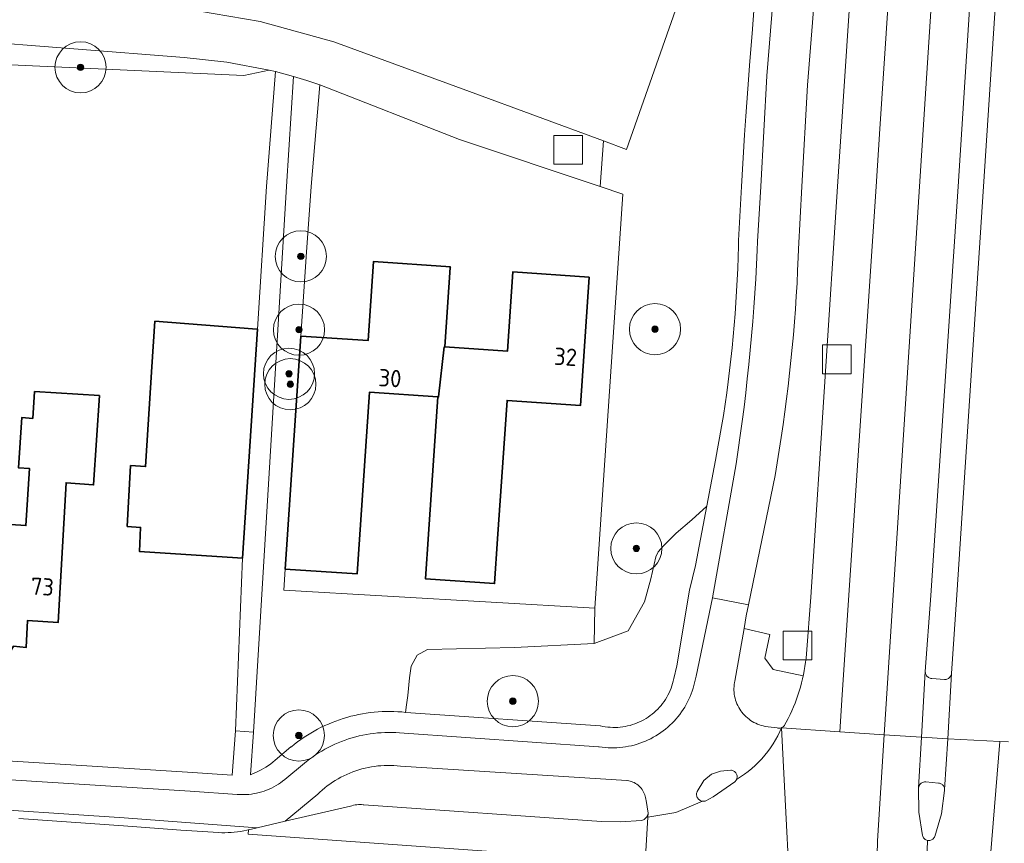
# Model space of a CAD drawing. Extents: x 154222 to 160093, y 456746 to 462495.
# Tile 144 of 254: x 158411 to 158488, y 460949 to 461013. Entities that reach past the tile are written whole.
import ezdxf
from ezdxf.enums import TextEntityAlignment as Align

# ---------------------------------------------------------------- set-up
doc = ezdxf.new("R2010")
doc.units = 0
doc.header["$LTSCALE"] = 0.75
doc.layers.get('0').update_dxf_attribs({"linetype": 'CONTINUOUS'})
for name, color, linetype, lineweight in [('B-XX-GR-BEPLANTING_CULTUUR_BOSPLANTSOEN-GV', 252, 'CONTINUOUS', 18), ('B-XX-GR-BOOM-S', 252, 'CONTINUOUS', 25), ('B-XX-OG-BEBOUWING-GV', 6, 'CONTINUOUS', 35), ('B-XX-OG-BEBOUWING-T18', 1, 'CONTINUOUS', 18), ('B-XX-OG-TERREIN_CULTUURSCHEIDING-GV', 252, 'CONTINUOUS', 18), ('B-XX-OG-TERREIN_ERF-GV', 252, 'CONTINUOUS', 18), ('B-XX-RI-GWA_RIOOLPUT-S', 252, 'CONTINUOUS', 25), ('B-XX-VH-VERHARDING_ASFALT-GV', 252, 'CONTINUOUS', 18), ('B-XX-VH-VERHARDING_BETONSTRAATSTEEN-GV', 252, 'CONTINUOUS', 18), ('B-XX-VH-VERHARDING_TEGEL-GV', 252, 'CONTINUOUS', 18)]:
    doc.layers.add(name, color=color, linetype=linetype, lineweight=lineweight)
doc.styles.add('NLCS-ISO-M-T18', font='NLCS-ISO.ttf', dxfattribs={"height": 1.8})

# ---------------------------------------------------------------- blocks, each defined once
blk = doc.blocks.new('SRI-PUT_INSPECTIEPUT_RIOOLPUT-SO')
at = {"color": 0, "linetype": 'ByBlock', "lineweight": 18}
blk.add_lwpolyline([(-1.125, -1.125), (1.125, -1.125), (1.125, 1.125), (-1.125, 1.125)], close=True, dxfattribs=at)
blk = doc.blocks.new('SGR-BOOM_01-SO')
at = {"linetype": 'ByBlock', "lineweight": 18}
h = blk.add_hatch(color=0, dxfattribs=at)
h.dxf.hatch_style = 1
edge = h.paths.add_edge_path()
edge.add_arc((0, 0), 0.25, 0, 360)
at = {"color": 0, "linetype": 'ByBlock', "lineweight": 18}
for radius in [2, 0.25]:
    blk.add_circle((0, 0), radius, dxfattribs=at)

msp = doc.modelspace()

# ---------------------------------------------------------------- linework, layer by layer
at = {"layer": 'B-XX-GR-BEPLANTING_CULTUUR_BOSPLANTSOEN-GV'}
msp.add_lwpolyline([(158467.442, 461028.489), (158458.456, 461002.902), (158456.645, 461003.571), (158456.402, 460999.999), (158458.159, 460999.419), (158455.969, 460967.048), (158455.928, 460964.28), (158458.596, 460965.268), (158459.856, 460967.552), (158460.357, 460969.334), (158460.747, 460971.058), (158460.94, 460971.465), (158461.342, 460971.922), (158462.348, 460972.913), (158463.563, 460973.953), (158464.732, 460975.034), (158464.737, 460975.038), (158465.413, 460978.624), (158465.579, 460979.495), (158465.736, 460980.369), (158465.886, 460981.243), (158466.028, 460982.119), (158466.162, 460982.995), (158466.289, 460983.874), (158466.407, 460984.753), (158466.517, 460985.633), (158466.62, 460986.514), (158466.714, 460987.396), (158466.8, 460988.279), (158466.879, 460989.163), (158466.949, 460990.047), (158467.012, 460990.932), (158467.067, 460991.817), (158467.113, 460992.703), (158467.152, 460993.589), (158467.182, 460994.476), (158467.205, 460995.363), (158467.213, 460995.786), (158467.45, 461000), (158467.678, 461004.042), (158467.778, 461005.496), (158467.934, 461007.652), (158468.098, 461009.807), (158468.27, 461011.962), (158468.449, 461014.116)], dxfattribs=at)
for points in [[(158423.86, 461010.084), (158397.945, 461012.127), (158397.732, 461010.081), (158428.517, 461008.692), (158430.505, 461009.114), (158427.201, 461009.726)], [(158433.443, 461008.285), (158432.413, 461008.613), (158431.859, 461000), (158429.293, 460957.358), (158429.051, 460954.034), (158429.056, 460954.036), (158429.264, 460954.116), (158429.47, 460954.205), (158429.672, 460954.3), (158429.871, 460954.403), (158430.066, 460954.512), (158430.257, 460954.629), (158430.444, 460954.752), (158430.626, 460954.882), (158430.804, 460955.018), (158430.976, 460955.161), (158432.214, 460956.2), (158432.243, 460956.224), (158432.484, 460956.418), (158432.73, 460956.606), (158432.981, 460956.788), (158433.236, 460956.963), (158433.496, 460957.132), (158433.76, 460957.293), (158434.028, 460957.448), (158434.3, 460957.596), (158434.576, 460957.737), (158434.855, 460957.87), (158435.137, 460957.997), (158435.423, 460958.116), (158435.712, 460958.227), (158436.004, 460958.331), (158436.298, 460958.428), (158436.594, 460958.517), (158436.893, 460958.598), (158437.194, 460958.671), (158437.496, 460958.737), (158437.801, 460958.795), (158438.106, 460958.845), (158438.413, 460958.887), (158438.721, 460958.921), (158439.029, 460958.947), (158439.338, 460958.965), (158439.648, 460958.975), (158439.957, 460958.977), (158440.267, 460958.972), (158440.576, 460958.958), (158440.885, 460958.936), (158441.177, 460958.908), (158441.24, 460959.484), (158441.355, 460960.226), (158441.495, 460961.607), (158441.623, 460962.511), (158442.087, 460963.38), (158442.884, 460963.833), (158449.705, 460963.97), (158455.928, 460964.28), (158455.969, 460967.048), (158431.655, 460968.459), (158431.749, 460970.111), (158432.987, 460988.322), (158433.409, 460994.503), (158433.785, 461000), (158434.473, 461007.955)]]:
    msp.add_lwpolyline(points, close=True, dxfattribs=at)
at = {"layer": 'B-XX-OG-BEBOUWING-GV'}
for points in [[(158444.679, 460993.738), (158438.663, 460994.146), (158438.243, 460987.965), (158432.987, 460988.322), (158431.749, 460970.111), (158437.385, 460969.73), (158438.347, 460983.927), (158443.707, 460983.564), (158443.757, 460983.561), (158444.204, 460987.472), (158444.254, 460987.469), (158444.675, 460993.673)], [(158455.54, 460992.934), (158449.567, 460993.34), (158449.145, 460987.137), (158444.254, 460987.469), (158444.204, 460987.472), (158443.757, 460983.561), (158443.707, 460983.564), (158442.981, 460972.833), (158442.745, 460969.341), (158448.137, 460968.976), (158448.374, 460972.468), (158449.108, 460983.288), (158454.858, 460982.898)], [(158429.194, 460988.88), (158421.572, 460989.481), (158421.341, 460985.922), (158420.835, 460978.119), (158419.673, 460978.194), (158419.406, 460973.442), (158420.453, 460973.359), (158420.358, 460971.488), (158428.035, 460970.991), (158428.431, 460970.966), (158429.588, 460988.848)], [(158417.226, 460983.663), (158412.156, 460983.982), (158412.02, 460981.886), (158411.152, 460981.943), (158410.898, 460978.021), (158411.766, 460977.965), (158411.477, 460973.507), (158407.833, 460973.743), (158407.159, 460964.251), (158408.06, 460964.22), (158408.463, 460963.371), (158410.064, 460963.327), (158410.511, 460964.079), (158411.512, 460963.983), (158411.605, 460966.084), (158414.006, 460965.943), (158414.619, 460976.849), (158416.773, 460976.679)]]:
    msp.add_lwpolyline(points, close=True, dxfattribs=at)
at = {"layer": 'B-XX-OG-TERREIN_CULTUURSCHEIDING-GV'}
msp.add_lwpolyline([(158473.711, 461021.688), (158472.607, 461007.924), (158472.174, 461000), (158471.907, 460995.111), (158471.884, 460994.462), (158471.841, 460993.454), (158471.79, 460992.446), (158471.732, 460991.439), (158471.665, 460990.432), (158471.59, 460989.425), (158471.508, 460988.42), (158471.417, 460987.415), (158471.318, 460986.41), (158471.212, 460985.407), (158471.097, 460984.404), (158470.975, 460983.402), (158470.845, 460982.401), (158470.706, 460981.402), (158470.56, 460980.403), (158470.406, 460979.406), (158470.244, 460978.41), (158470.074, 460977.415), (158467.99, 460967.324), (158467.824, 460966.44), (158467.648, 460965.453), (158469.673, 460964.997), (158469.277, 460963.141), (158469.916, 460962.269), (158472.279, 460961.766), (158472.295, 460961.845), (158472.358, 460962.169), (158472.413, 460962.494), (158472.46, 460962.82), (158472.499, 460963.148), (158472.53, 460963.476), (158472.88, 460967.924), (158474.002, 460985.169), (158474.962, 461000), (158475.267, 461004.706), (158476.624, 461025.174)], dxfattribs=at)
msp.add_lwpolyline([(158463.863, 460970.396), (158464.737, 460975.038), (158464.732, 460975.034), (158463.563, 460973.953), (158462.348, 460972.913), (158461.342, 460971.922), (158460.94, 460971.465), (158460.747, 460971.058), (158460.357, 460969.334), (158459.856, 460967.552), (158458.596, 460965.268), (158455.928, 460964.28), (158449.705, 460963.97), (158442.884, 460963.833), (158442.087, 460963.38), (158441.623, 460962.511), (158441.495, 460961.607), (158441.355, 460960.226), (158441.24, 460959.484), (158441.177, 460958.908), (158441.193, 460958.906), (158456.395, 460957.854), (158456.413, 460957.85), (158456.604, 460957.81), (158456.797, 460957.777), (158456.991, 460957.753), (158457.185, 460957.737), (158457.38, 460957.728), (158457.575, 460957.728), (158457.771, 460957.735), (158457.965, 460957.751), (158458.159, 460957.774), (158458.352, 460957.806), (158458.543, 460957.845), (158458.732, 460957.892), (158458.92, 460957.947), (158459.104, 460958.01), (158459.287, 460958.08), (158459.466, 460958.157), (158459.642, 460958.242), (158459.814, 460958.334), (158459.983, 460958.432), (158460.147, 460958.538), (158460.306, 460958.65), (158460.461, 460958.769), (158460.611, 460958.894), (158460.756, 460959.025), (158460.895, 460959.161), (158461.029, 460959.304), (158461.157, 460959.452), (158461.278, 460959.604), (158461.393, 460959.762), (158461.502, 460959.924), (158461.603, 460960.091), (158461.698, 460960.262), (158461.786, 460960.436), (158461.867, 460960.614), (158461.94, 460960.795), (158462.006, 460960.979), (158462.064, 460961.165), (158462.114, 460961.354), (158462.157, 460961.544), (158462.39, 460962.55), (158463.369, 460968.451)], close=True, dxfattribs=at)
at = {"layer": 'B-XX-OG-TERREIN_ERF-GV'}
for points in [[(158424.902, 461013.737), (158429.808, 461012.896), (158435.567, 461011.308), (158446.185, 461007.429), (158456.645, 461003.571), (158458.456, 461002.902), (158467.442, 461028.489)], [(158370.596, 460957.593), (158424.108, 460954.233), (158427.621, 460953.987), (158427.866, 460957.454), (158428.431, 460970.966), (158428.035, 460970.991), (158420.358, 460971.488), (158420.453, 460973.359), (158419.406, 460973.442), (158419.673, 460978.194), (158420.835, 460978.119), (158421.341, 460985.922), (158421.572, 460989.481), (158429.194, 460988.88), (158429.588, 460988.848), (158430.306, 461000), (158430.992, 461008.986), (158430.505, 461009.114), (158428.517, 461008.692), (158397.732, 461010.081)], [(158407.833, 460973.743), (158411.477, 460973.507), (158411.766, 460977.965), (158410.898, 460978.021), (158411.152, 460981.943), (158412.02, 460981.886), (158412.156, 460983.982), (158417.226, 460983.663), (158416.773, 460976.679), (158414.619, 460976.849), (158414.006, 460965.943), (158411.605, 460966.084), (158411.512, 460963.983), (158410.511, 460964.079)]]:
    msp.add_lwpolyline(points, dxfattribs=at)
msp.add_lwpolyline([(158445.393, 461003.676), (158434.473, 461007.955), (158433.785, 461000), (158433.409, 460994.503), (158432.987, 460988.322), (158438.243, 460987.965), (158438.663, 460994.146), (158444.679, 460993.738), (158444.675, 460993.673), (158444.254, 460987.469), (158449.145, 460987.137), (158449.567, 460993.34), (158455.54, 460992.934), (158454.858, 460982.898), (158449.108, 460983.288), (158448.374, 460972.468), (158448.137, 460968.976), (158442.745, 460969.341), (158442.981, 460972.833), (158443.707, 460983.564), (158438.347, 460983.927), (158437.385, 460969.73), (158431.749, 460970.111), (158431.655, 460968.459), (158455.969, 460967.048), (158458.159, 460999.419), (158456.402, 460999.999), (158456.399, 461000)], close=True, dxfattribs=at)
at = {"layer": 'B-XX-VH-VERHARDING_ASFALT-GV'}
for points in [[(158481.375, 461000), (158484.25, 461044.361), (158482.009, 461044.27), (158480.894, 461044.224), (158478.26, 461004.508), (158477.968, 461000), (158475.334, 460960.284), (158475.147, 460957.395), (158478.598, 460957.158)], [(158437.736, 460951.702), (158437.609, 460951.707), (158437.482, 460951.703), (158437.356, 460951.692), (158437.23, 460951.672), (158437.106, 460951.645), (158436.984, 460951.61), (158436.865, 460951.567), (158431.751, 460950.392), (158429.56, 460949.889), (158428.883, 460949.733), (158428.856, 460949.386), (158459.924, 460947.162), (158460.133, 460950.724), (158460.15, 460951.016), (158460.133, 460950.929), (158460.111, 460950.861), (158460.081, 460950.796), (158460.044, 460950.734), (158460, 460950.677), (158459.951, 460950.626), (158459.896, 460950.58), (158459.836, 460950.54), (158459.772, 460950.507), (158459.705, 460950.482), (158459.635, 460950.464), (158457.995, 460950.348), (158456.494, 460950.376), (158437.903, 460951.684), (158437.862, 460951.69)]]:
    msp.add_lwpolyline(points, close=True, dxfattribs=at)
for points in [[(158484.25, 461044.361), (158481.375, 461000), (158478.598, 460957.158), (158481.521, 460956.958), (158481.823, 460962.114), (158482.252, 460968.049), (158484.383, 461000), (158485.931, 461024.084)], [(158476.624, 461025.174), (158475.267, 461004.706), (158474.962, 461000), (158474.002, 460985.169), (158472.88, 460967.924), (158472.53, 460963.476), (158472.499, 460963.148), (158472.46, 460962.82), (158472.413, 460962.494), (158472.358, 460962.169), (158472.295, 460961.845), (158472.279, 460961.766), (158472.225, 460961.523), (158472.146, 460961.203), (158472.06, 460960.884), (158471.966, 460960.568), (158471.865, 460960.255), (158471.756, 460959.943), (158471.639, 460959.635), (158471.515, 460959.329), (158471.384, 460959.027), (158471.245, 460958.728), (158471.099, 460958.432), (158470.946, 460958.14), (158470.845, 460957.956), (158470.8, 460957.881), (158470.759, 460957.832), (158470.712, 460957.788), (158470.661, 460957.751), (158470.604, 460957.72), (158470.575, 460957.709), (158475.147, 460957.395), (158475.334, 460960.284), (158477.968, 461000), (158478.26, 461004.508), (158480.894, 461044.224)], [(158487.932, 461023.948), (158486.38, 461000), (158484.287, 460968.095), (158483.878, 460961.951), (158483.574, 460956.851), (158487.651, 460956.639), (158488.33, 460956.604)], [(158397.945, 461012.127), (158423.86, 461010.084), (158427.201, 461009.726), (158430.505, 461009.114), (158430.992, 461008.986), (158431.459, 461008.863), (158432.413, 461008.613), (158433.443, 461008.285), (158434.473, 461007.955), (158445.393, 461003.676), (158456.399, 461000), (158456.402, 460999.999), (158456.645, 461003.571), (158446.185, 461007.429), (158435.567, 461011.308), (158429.808, 461012.896), (158424.902, 461013.737), (158413.59, 461014.614), (158413.14, 461014.663), (158406.876, 461015.711)], [(158405.776, 460951.559), (158419.168, 460950.665), (158423.657, 460950.329), (158429.56, 460949.889), (158431.751, 460950.392), (158434.301, 460952.511), (158434.47, 460952.67), (158434.659, 460952.837), (158434.853, 460952.999), (158435.053, 460953.154), (158435.257, 460953.303), (158435.466, 460953.445), (158435.679, 460953.581), (158435.897, 460953.71), (158436.118, 460953.832), (158436.344, 460953.947), (158436.572, 460954.054), (158436.804, 460954.155), (158437.04, 460954.248), (158437.277, 460954.333), (158437.518, 460954.411), (158437.761, 460954.482), (158438.006, 460954.544), (158438.253, 460954.599), (158438.501, 460954.646), (158438.751, 460954.685), (158439.002, 460954.716), (158439.253, 460954.74), (158439.506, 460954.755), (158439.759, 460954.762), (158440.011, 460954.761), (158440.264, 460954.753), (158440.516, 460954.736), (158440.768, 460954.711), (158458.482, 460953.589), (158458.509, 460953.586), (158458.624, 460953.566), (158458.737, 460953.539), (158458.849, 460953.504), (158458.957, 460953.462), (158459.063, 460953.412), (158459.164, 460953.355), (158459.262, 460953.291), (158459.355, 460953.221), (158459.443, 460953.144), (158459.525, 460953.062), (158459.602, 460952.974), (158459.672, 460952.881), (158459.736, 460952.784), (158459.794, 460952.682), (158459.844, 460952.577), (158459.886, 460952.468), (158459.921, 460952.357), (158459.949, 460952.244), (158459.968, 460952.129), (158459.98, 460952.013), (158460.15, 460951.016), (158460.133, 460950.724), (158462.309, 460951.083), (158464.399, 460951.965), (158464.335, 460951.978), (158464.272, 460951.998), (158464.213, 460952.025), (158464.157, 460952.06), (158464.106, 460952.101), (158464.06, 460952.148), (158464.021, 460952.2), (158463.988, 460952.257), (158463.962, 460952.317), (158463.944, 460952.38), (158463.933, 460952.445), (158463.931, 460952.51), (158463.936, 460952.576), (158463.949, 460952.64), (158463.971, 460952.702), (158463.984, 460952.732), (158464.508, 460953.579), (158465.09, 460954.069), (158465.816, 460954.313), (158466.607, 460954.392), (158466.671, 460954.385), (158466.734, 460954.37), (158466.795, 460954.347), (158466.852, 460954.317), (158466.905, 460954.28), (158466.953, 460954.237), (158466.996, 460954.189), (158467.032, 460954.135), (158467.061, 460954.077), (158467.083, 460954.017), (158467.097, 460953.953), (158467.104, 460953.889), (158467.102, 460953.825), (158467.092, 460953.761), (158467.075, 460953.698), (158467.063, 460953.669), (158467.374, 460953.86), (158467.677, 460954.065), (158467.97, 460954.282), (158468.254, 460954.513), (158468.527, 460954.755), (158468.79, 460955.01), (158469.041, 460955.275), (158469.28, 460955.552), (158469.507, 460955.838), (158469.721, 460956.134), (158469.922, 460956.439), (158470.109, 460956.753), (158470.283, 460957.075), (158470.442, 460957.404), (158470.575, 460957.709), (158470.545, 460957.697), (158470.483, 460957.681), (158470.42, 460957.673), (158470.356, 460957.673), (158470.292, 460957.681), (158470.231, 460957.697), (158469.295, 460957.812), (158469.144, 460957.844), (158468.995, 460957.885), (158468.848, 460957.932), (158468.703, 460957.988), (158468.562, 460958.05), (158468.424, 460958.12), (158468.29, 460958.197), (158468.16, 460958.281), (158468.035, 460958.372), (158467.914, 460958.468), (158467.799, 460958.571), (158467.689, 460958.68), (158467.585, 460958.794), (158467.486, 460958.914), (158467.395, 460959.038), (158467.31, 460959.167), (158467.231, 460959.3), (158467.16, 460959.437), (158467.095, 460959.578), (158467.038, 460959.722), (158466.989, 460959.868), (158466.947, 460960.017), (158466.913, 460960.168), (158466.887, 460960.32), (158466.869, 460960.474), (158466.859, 460960.628), (158466.857, 460960.783), (158466.862, 460960.937), (158466.876, 460961.091), (158466.898, 460961.244), (158466.916, 460961.343), (158467.648, 460965.453), (158467.824, 460966.44), (158467.99, 460967.324), (158465.173, 460967.865), (158463.902, 460961.741), (158463.669, 460960.787), (158463.597, 460960.569), (158463.518, 460960.353), (158463.431, 460960.14), (158463.336, 460959.93), (158463.235, 460959.723), (158463.126, 460959.521), (158463.011, 460959.322), (158462.888, 460959.127), (158462.759, 460958.937), (158462.623, 460958.751), (158462.481, 460958.57), (158462.333, 460958.394), (158462.179, 460958.223), (158462.019, 460958.058), (158461.853, 460957.899), (158461.681, 460957.745), (158461.505, 460957.598), (158461.324, 460957.456), (158461.137, 460957.321), (158460.946, 460957.193), (158460.751, 460957.071), (158460.552, 460956.957), (158460.349, 460956.849), (158460.142, 460956.748), (158459.932, 460956.655), (158459.718, 460956.569), (158459.502, 460956.49), (158459.283, 460956.419), (158459.062, 460956.356), (158458.839, 460956.3), (158458.614, 460956.252), (158458.387, 460956.212), (158458.16, 460956.18), (158457.931, 460956.156), (158457.701, 460956.139), (158457.471, 460956.131), (158457.241, 460956.131), (158457.012, 460956.139), (158456.782, 460956.155), (158456.553, 460956.178), (158456.325, 460956.21), (158456.264, 460956.22), (158440.706, 460957.311), (158440.418, 460957.329), (158440.13, 460957.338), (158439.841, 460957.34), (158439.553, 460957.334), (158439.265, 460957.319), (158438.977, 460957.297), (158438.69, 460957.267), (158438.404, 460957.229), (158438.12, 460957.183), (158437.836, 460957.129), (158437.554, 460957.067), (158437.274, 460956.997), (158436.997, 460956.92), (158436.721, 460956.835), (158436.448, 460956.742), (158436.177, 460956.642), (158435.909, 460956.534), (158435.645, 460956.419), (158435.384, 460956.297), (158435.126, 460956.168), (158434.872, 460956.031), (158434.622, 460955.887), (158434.376, 460955.737), (158434.134, 460955.58), (158433.896, 460955.416), (158433.663, 460955.245), (158433.435, 460955.068), (158433.279, 460954.941), (158431.724, 460953.649), (158431.562, 460953.523), (158431.396, 460953.403), (158431.225, 460953.29), (158431.049, 460953.184), (158430.87, 460953.084), (158430.687, 460952.992), (158430.5, 460952.907), (158430.31, 460952.829), (158430.118, 460952.759), (158429.922, 460952.696), (158429.725, 460952.641), (158429.525, 460952.594), (158429.324, 460952.554), (158429.121, 460952.522), (158428.918, 460952.499), (158428.713, 460952.483), (158428.508, 460952.475), (158428.303, 460952.475), (158428.098, 460952.484), (158428.016, 460952.489), (158424.336, 460952.741), (158370.581, 460956.13)], [(158471.477, 460939.924), (158470.575, 460957.709), (158470.442, 460957.404), (158470.283, 460957.075), (158470.109, 460956.753), (158469.922, 460956.439), (158469.721, 460956.134), (158469.507, 460955.838), (158469.28, 460955.552), (158469.041, 460955.275), (158468.79, 460955.01), (158468.527, 460954.755), (158468.254, 460954.513), (158467.97, 460954.282), (158467.677, 460954.065), (158467.374, 460953.86), (158467.063, 460953.669), (158467.05, 460953.639), (158467.018, 460953.583), (158466.979, 460953.531), (158466.938, 460953.488), (158465.222, 460952.294), (158464.657, 460951.995), (158464.594, 460951.976), (158464.53, 460951.964), (158464.464, 460951.961), (158464.399, 460951.965), (158462.309, 460951.083), (158460.133, 460950.724), (158459.924, 460947.162), (158428.856, 460949.386), (158428.883, 460949.733), (158428.859, 460949.728), (158428.755, 460949.703), (158428.513, 460949.65), (158428.271, 460949.605), (158428.027, 460949.568), (158427.782, 460949.539), (158427.536, 460949.518), (158427.289, 460949.505), (158427.042, 460949.499), (158426.796, 460949.502), (158426.549, 460949.513), (158424.87, 460949.633), (158423.609, 460949.697), (158419.122, 460950.041), (158410.917, 460950.61)], [(158477.612, 460928.625), (158478.082, 460948.877), (158478.598, 460957.158), (158475.147, 460957.395), (158470.575, 460957.709), (158471.477, 460939.924)], [(158480.854, 460915.044), (158482.008, 460948.902), (158481.996, 460948.904), (158481.935, 460948.921), (158481.876, 460948.946), (158481.822, 460948.977), (158481.771, 460949.016), (158481.726, 460949.06), (158481.687, 460949.11), (158481.655, 460949.164), (158481.629, 460949.222), (158481.611, 460949.283), (158481.609, 460949.294), (158481.316, 460951.095), (158481.29, 460953.018), (158481.521, 460956.958), (158478.598, 460957.158), (158478.082, 460948.877), (158477.612, 460928.625)], [(158488.33, 460956.604), (158487.651, 460956.639), (158484.247, 460914.825), (158482.988, 460895.317), (158480.214, 460855.965), (158480.993, 460859.989), (158482.528, 460865.863), (158484.295, 460871.56), (158487.118, 460914.689), (158487.197, 460915.083), (158487.302, 460915.607), (158487.905, 460918.882), (158487.908, 460918.937), (158487.918, 460918.99), (158487.937, 460919.042), (158487.962, 460919.09), (158487.995, 460919.134), (158488.702, 460920.958)], [(158484.247, 460914.825), (158487.651, 460956.639), (158483.574, 460956.851), (158483.337, 460952.881), (158483.333, 460952.811), (158483.081, 460950.974), (158482.564, 460949.203), (158482.536, 460949.146), (158482.501, 460949.093), (158482.46, 460949.045), (158482.413, 460949.003), (158482.362, 460948.966), (158482.306, 460948.937), (158482.246, 460948.915), (158482.185, 460948.9), (158482.122, 460948.893), (158482.058, 460948.894), (158482.008, 460948.902), (158480.854, 460915.044)]]:
    msp.add_lwpolyline(points, dxfattribs=at)
at = {"layer": 'B-XX-VH-VERHARDING_BETONSTRAATSTEEN-GV'}
for points in [[(158485.931, 461024.084), (158484.383, 461000), (158482.252, 460968.049), (158481.823, 460962.114), (158481.823, 460962.084), (158481.829, 460962.017), (158481.843, 460961.952), (158481.865, 460961.889), (158481.894, 460961.829), (158481.93, 460961.773), (158481.972, 460961.721), (158482.02, 460961.675), (158482.074, 460961.635), (158482.132, 460961.602), (158482.193, 460961.575), (158482.257, 460961.557), (158482.323, 460961.546), (158483.318, 460961.472), (158483.385, 460961.475), (158483.451, 460961.487), (158483.515, 460961.506), (158483.576, 460961.532), (158483.634, 460961.566), (158483.688, 460961.607), (158483.736, 460961.653), (158483.778, 460961.705), (158483.814, 460961.762), (158483.843, 460961.822), (158483.864, 460961.885), (158483.878, 460961.951), (158484.287, 460968.095), (158486.38, 461000), (158487.932, 461023.948)], [(158470.53, 461022.106), (158469.439, 461008.67), (158468.952, 461000), (158468.71, 460995.702), (158468.681, 460995.038), (158468.627, 460993.919), (158468.565, 460992.8), (158468.494, 460991.682), (158468.416, 460990.564), (158468.329, 460989.447), (158468.235, 460988.33), (158468.133, 460987.214), (158468.023, 460986.099), (158467.904, 460984.985), (158467.778, 460983.872), (158467.644, 460982.759), (158467.502, 460981.648), (158467.352, 460980.537), (158467.194, 460979.428), (158467.028, 460978.32), (158465.173, 460967.865), (158467.99, 460967.324), (158470.074, 460977.415), (158470.244, 460978.41), (158470.406, 460979.406), (158470.56, 460980.403), (158470.706, 460981.402), (158470.845, 460982.401), (158470.975, 460983.402), (158471.097, 460984.404), (158471.212, 460985.407), (158471.318, 460986.41), (158471.417, 460987.415), (158471.508, 460988.42), (158471.59, 460989.425), (158471.665, 460990.432), (158471.732, 460991.439), (158471.79, 460992.446), (158471.841, 460993.454), (158471.884, 460994.462), (158471.907, 460995.111), (158472.174, 461000), (158472.607, 461007.924), (158473.711, 461021.688)], [(158410.917, 460950.61), (158419.122, 460950.041), (158423.609, 460949.697), (158424.87, 460949.633), (158426.549, 460949.513), (158426.796, 460949.502), (158427.042, 460949.499), (158427.289, 460949.505), (158427.536, 460949.518), (158427.782, 460949.539), (158428.027, 460949.568), (158428.271, 460949.605), (158428.513, 460949.65), (158428.755, 460949.703), (158428.859, 460949.728), (158428.883, 460949.733), (158429.56, 460949.889), (158423.657, 460950.329), (158419.168, 460950.665), (158405.776, 460951.559)]]:
    msp.add_lwpolyline(points, dxfattribs=at)
for points in [[(158466.671, 460954.385), (158466.607, 460954.392), (158465.816, 460954.313), (158465.09, 460954.069), (158464.508, 460953.579), (158463.984, 460952.732), (158463.971, 460952.702), (158463.949, 460952.64), (158463.936, 460952.576), (158463.931, 460952.51), (158463.933, 460952.445), (158463.944, 460952.38), (158463.962, 460952.317), (158463.988, 460952.257), (158464.021, 460952.2), (158464.06, 460952.148), (158464.106, 460952.101), (158464.157, 460952.06), (158464.213, 460952.025), (158464.272, 460951.998), (158464.335, 460951.978), (158464.399, 460951.965), (158464.464, 460951.961), (158464.53, 460951.964), (158464.594, 460951.976), (158464.657, 460951.995), (158465.222, 460952.294), (158466.938, 460953.488), (158466.979, 460953.531), (158467.018, 460953.583), (158467.05, 460953.639), (158467.063, 460953.669), (158467.075, 460953.698), (158467.092, 460953.761), (158467.102, 460953.825), (158467.104, 460953.889), (158467.097, 460953.953), (158467.083, 460954.017), (158467.061, 460954.077), (158467.032, 460954.135), (158466.996, 460954.189), (158466.953, 460954.237), (158466.905, 460954.28), (158466.852, 460954.317), (158466.795, 460954.347), (158466.734, 460954.37)], [(158482.867, 460953.373), (158481.873, 460953.485), (158481.821, 460953.483), (158481.753, 460953.474), (158481.686, 460953.457), (158481.622, 460953.432), (158481.562, 460953.399), (158481.505, 460953.36), (158481.453, 460953.315), (158481.407, 460953.264), (158481.367, 460953.208), (158481.334, 460953.148), (158481.308, 460953.084), (158481.29, 460953.018), (158481.316, 460951.095), (158481.609, 460949.294), (158481.611, 460949.283), (158481.629, 460949.222), (158481.655, 460949.164), (158481.687, 460949.11), (158481.726, 460949.06), (158481.771, 460949.016), (158481.822, 460948.977), (158481.876, 460948.946), (158481.935, 460948.921), (158481.996, 460948.904), (158482.008, 460948.902), (158482.058, 460948.894), (158482.122, 460948.893), (158482.185, 460948.9), (158482.246, 460948.915), (158482.306, 460948.937), (158482.362, 460948.966), (158482.413, 460949.003), (158482.46, 460949.045), (158482.501, 460949.093), (158482.536, 460949.146), (158482.564, 460949.203), (158483.081, 460950.974), (158483.333, 460952.811), (158483.337, 460952.881), (158483.334, 460952.94), (158483.322, 460953.002), (158483.303, 460953.062), (158483.276, 460953.119), (158483.242, 460953.172), (158483.202, 460953.22), (158483.156, 460953.263), (158483.104, 460953.299), (158483.049, 460953.329), (158482.99, 460953.351), (158482.929, 460953.366)]]:
    msp.add_lwpolyline(points, close=True, dxfattribs=at)
at = {"layer": 'B-XX-VH-VERHARDING_TEGEL-GV'}
for points in [[(158370.581, 460956.13), (158424.336, 460952.741), (158428.016, 460952.489), (158428.098, 460952.484), (158428.303, 460952.475), (158428.508, 460952.475), (158428.713, 460952.483), (158428.918, 460952.499), (158429.121, 460952.522), (158429.324, 460952.554), (158429.525, 460952.594), (158429.725, 460952.641), (158429.922, 460952.696), (158430.118, 460952.759), (158430.31, 460952.829), (158430.5, 460952.907), (158430.687, 460952.992), (158430.87, 460953.084), (158431.049, 460953.184), (158431.225, 460953.29), (158431.396, 460953.403), (158431.562, 460953.523), (158431.724, 460953.649), (158433.279, 460954.941), (158433.435, 460955.068), (158433.663, 460955.245), (158433.896, 460955.416), (158434.134, 460955.58), (158434.376, 460955.737), (158434.622, 460955.887), (158434.872, 460956.031), (158435.126, 460956.168), (158435.384, 460956.297), (158435.645, 460956.419), (158435.909, 460956.534), (158436.177, 460956.642), (158436.448, 460956.742), (158436.721, 460956.835), (158436.997, 460956.92), (158437.274, 460956.997), (158437.554, 460957.067), (158437.836, 460957.129), (158438.12, 460957.183), (158438.404, 460957.229), (158438.69, 460957.267), (158438.977, 460957.297), (158439.265, 460957.319), (158439.553, 460957.334), (158439.841, 460957.34), (158440.13, 460957.338), (158440.418, 460957.329), (158440.706, 460957.311), (158456.264, 460956.22), (158456.325, 460956.21), (158456.553, 460956.178), (158456.782, 460956.155), (158457.012, 460956.139), (158457.241, 460956.131), (158457.471, 460956.131), (158457.701, 460956.139), (158457.931, 460956.156), (158458.16, 460956.18), (158458.387, 460956.212), (158458.614, 460956.252), (158458.839, 460956.3), (158459.062, 460956.356), (158459.283, 460956.419), (158459.502, 460956.49), (158459.718, 460956.569), (158459.932, 460956.655), (158460.142, 460956.748), (158460.349, 460956.849), (158460.552, 460956.957), (158460.751, 460957.071), (158460.946, 460957.193), (158461.137, 460957.321), (158461.324, 460957.456), (158461.505, 460957.598), (158461.681, 460957.745), (158461.853, 460957.899), (158462.019, 460958.058), (158462.179, 460958.223), (158462.333, 460958.394), (158462.481, 460958.57), (158462.623, 460958.751), (158462.759, 460958.937), (158462.888, 460959.127), (158463.011, 460959.322), (158463.126, 460959.521), (158463.235, 460959.723), (158463.336, 460959.93), (158463.431, 460960.14), (158463.518, 460960.353), (158463.597, 460960.569), (158463.669, 460960.787), (158463.902, 460961.741), (158465.173, 460967.865), (158467.028, 460978.32), (158467.194, 460979.428), (158467.352, 460980.537), (158467.502, 460981.648), (158467.644, 460982.759), (158467.778, 460983.872), (158467.904, 460984.985), (158468.023, 460986.099), (158468.133, 460987.214), (158468.235, 460988.33), (158468.329, 460989.447), (158468.416, 460990.564), (158468.494, 460991.682), (158468.565, 460992.8), (158468.627, 460993.919), (158468.681, 460995.038), (158468.71, 460995.702), (158468.952, 461000), (158469.439, 461008.67), (158470.53, 461022.106)], [(158468.449, 461014.116), (158468.27, 461011.962), (158468.098, 461009.807), (158467.934, 461007.652), (158467.778, 461005.496), (158467.678, 461004.042), (158467.45, 461000), (158467.213, 460995.786), (158467.205, 460995.363), (158467.182, 460994.476), (158467.152, 460993.589), (158467.113, 460992.703), (158467.067, 460991.817), (158467.012, 460990.932), (158466.949, 460990.047), (158466.879, 460989.163), (158466.8, 460988.279), (158466.714, 460987.396), (158466.62, 460986.514), (158466.517, 460985.633), (158466.407, 460984.753), (158466.289, 460983.874), (158466.162, 460982.995), (158466.028, 460982.119), (158465.886, 460981.243), (158465.736, 460980.369), (158465.579, 460979.495), (158465.413, 460978.624), (158464.737, 460975.038), (158463.863, 460970.396), (158463.369, 460968.451), (158462.39, 460962.55), (158462.157, 460961.544), (158462.114, 460961.354), (158462.064, 460961.165), (158462.006, 460960.979), (158461.94, 460960.795), (158461.867, 460960.614), (158461.786, 460960.436), (158461.698, 460960.262), (158461.603, 460960.091), (158461.502, 460959.924), (158461.393, 460959.762), (158461.278, 460959.604), (158461.157, 460959.452), (158461.029, 460959.304), (158460.895, 460959.161), (158460.756, 460959.025), (158460.611, 460958.894), (158460.461, 460958.769), (158460.306, 460958.65), (158460.147, 460958.538), (158459.983, 460958.432), (158459.814, 460958.334), (158459.642, 460958.242), (158459.466, 460958.157), (158459.287, 460958.08), (158459.104, 460958.01), (158458.92, 460957.947), (158458.732, 460957.892), (158458.543, 460957.845), (158458.352, 460957.806), (158458.159, 460957.774), (158457.965, 460957.751), (158457.771, 460957.735), (158457.575, 460957.728), (158457.38, 460957.728), (158457.185, 460957.737), (158456.991, 460957.753), (158456.797, 460957.777), (158456.604, 460957.81), (158456.413, 460957.85), (158456.395, 460957.854), (158441.193, 460958.906), (158441.177, 460958.908), (158440.885, 460958.936), (158440.576, 460958.958), (158440.267, 460958.972), (158439.957, 460958.977), (158439.648, 460958.975), (158439.338, 460958.965), (158439.029, 460958.947), (158438.721, 460958.921), (158438.413, 460958.887), (158438.106, 460958.845), (158437.801, 460958.795), (158437.496, 460958.737), (158437.194, 460958.671), (158436.893, 460958.598), (158436.594, 460958.517), (158436.298, 460958.428), (158436.004, 460958.331), (158435.712, 460958.227), (158435.423, 460958.116), (158435.137, 460957.997), (158434.855, 460957.87), (158434.576, 460957.737), (158434.3, 460957.596), (158434.028, 460957.448), (158433.76, 460957.293), (158433.496, 460957.132), (158433.236, 460956.963), (158432.981, 460956.788), (158432.73, 460956.606), (158432.484, 460956.418), (158432.243, 460956.224), (158432.214, 460956.2), (158430.976, 460955.161), (158430.804, 460955.018), (158430.626, 460954.882), (158430.444, 460954.752), (158430.257, 460954.629), (158430.066, 460954.512), (158429.871, 460954.403), (158429.672, 460954.3), (158429.47, 460954.205), (158429.264, 460954.116), (158429.056, 460954.036), (158429.051, 460954.034), (158429.293, 460957.358), (158427.866, 460957.454), (158427.621, 460953.987), (158424.108, 460954.233), (158370.596, 460957.593)]]:
    msp.add_lwpolyline(points, dxfattribs=at)
for points in [[(158431.459, 461008.863), (158430.992, 461008.986), (158430.306, 461000), (158429.588, 460988.848), (158428.431, 460970.966), (158427.866, 460957.454), (158429.293, 460957.358), (158431.859, 461000), (158432.413, 461008.613)], [(158469.673, 460964.997), (158467.648, 460965.453), (158466.916, 460961.343), (158466.898, 460961.244), (158466.876, 460961.091), (158466.862, 460960.937), (158466.857, 460960.783), (158466.859, 460960.628), (158466.869, 460960.474), (158466.887, 460960.32), (158466.913, 460960.168), (158466.947, 460960.017), (158466.989, 460959.868), (158467.038, 460959.722), (158467.095, 460959.578), (158467.16, 460959.437), (158467.231, 460959.3), (158467.31, 460959.167), (158467.395, 460959.038), (158467.486, 460958.914), (158467.585, 460958.794), (158467.689, 460958.68), (158467.799, 460958.571), (158467.914, 460958.468), (158468.035, 460958.372), (158468.16, 460958.281), (158468.29, 460958.197), (158468.424, 460958.12), (158468.562, 460958.05), (158468.703, 460957.988), (158468.848, 460957.932), (158468.995, 460957.885), (158469.144, 460957.844), (158469.295, 460957.812), (158470.231, 460957.697), (158470.292, 460957.681), (158470.356, 460957.673), (158470.42, 460957.673), (158470.483, 460957.681), (158470.545, 460957.697), (158470.575, 460957.709), (158470.604, 460957.72), (158470.661, 460957.751), (158470.712, 460957.788), (158470.759, 460957.832), (158470.8, 460957.881), (158470.845, 460957.956), (158470.946, 460958.14), (158471.099, 460958.432), (158471.245, 460958.728), (158471.384, 460959.027), (158471.515, 460959.329), (158471.639, 460959.635), (158471.756, 460959.943), (158471.865, 460960.255), (158471.966, 460960.568), (158472.06, 460960.884), (158472.146, 460961.203), (158472.225, 460961.523), (158472.279, 460961.766), (158469.916, 460962.269), (158469.277, 460963.141)], [(158481.823, 460962.084), (158481.823, 460962.114), (158481.521, 460956.958), (158483.574, 460956.851), (158483.878, 460961.951), (158483.864, 460961.885), (158483.843, 460961.822), (158483.814, 460961.762), (158483.778, 460961.705), (158483.736, 460961.653), (158483.688, 460961.607), (158483.634, 460961.566), (158483.576, 460961.532), (158483.515, 460961.506), (158483.451, 460961.487), (158483.385, 460961.475), (158483.318, 460961.472), (158482.323, 460961.546), (158482.257, 460961.557), (158482.193, 460961.575), (158482.132, 460961.602), (158482.074, 460961.635), (158482.02, 460961.675), (158481.972, 460961.721), (158481.93, 460961.773), (158481.894, 460961.829), (158481.865, 460961.889), (158481.843, 460961.952), (158481.829, 460962.017)], [(158483.574, 460956.851), (158481.521, 460956.958), (158481.29, 460953.018), (158481.308, 460953.084), (158481.334, 460953.148), (158481.367, 460953.208), (158481.407, 460953.264), (158481.453, 460953.315), (158481.505, 460953.36), (158481.562, 460953.399), (158481.622, 460953.432), (158481.686, 460953.457), (158481.753, 460953.474), (158481.821, 460953.483), (158481.873, 460953.485), (158482.867, 460953.373), (158482.929, 460953.366), (158482.99, 460953.351), (158483.049, 460953.329), (158483.104, 460953.299), (158483.156, 460953.263), (158483.202, 460953.22), (158483.242, 460953.172), (158483.276, 460953.119), (158483.303, 460953.062), (158483.322, 460953.002), (158483.334, 460952.94), (158483.337, 460952.881)], [(158440.011, 460954.761), (158439.759, 460954.762), (158439.506, 460954.755), (158439.253, 460954.74), (158439.002, 460954.716), (158438.751, 460954.685), (158438.501, 460954.646), (158438.253, 460954.599), (158438.006, 460954.544), (158437.761, 460954.482), (158437.518, 460954.411), (158437.277, 460954.333), (158437.04, 460954.248), (158436.804, 460954.155), (158436.572, 460954.054), (158436.344, 460953.947), (158436.118, 460953.832), (158435.897, 460953.71), (158435.679, 460953.581), (158435.466, 460953.445), (158435.257, 460953.303), (158435.053, 460953.154), (158434.853, 460952.999), (158434.659, 460952.837), (158434.47, 460952.67), (158434.301, 460952.511), (158431.751, 460950.392), (158436.865, 460951.567), (158436.984, 460951.61), (158437.106, 460951.645), (158437.23, 460951.672), (158437.356, 460951.692), (158437.482, 460951.703), (158437.609, 460951.707), (158437.736, 460951.702), (158437.862, 460951.69), (158437.903, 460951.684), (158456.494, 460950.376), (158457.995, 460950.348), (158459.635, 460950.464), (158459.705, 460950.482), (158459.772, 460950.507), (158459.836, 460950.54), (158459.896, 460950.58), (158459.951, 460950.626), (158460, 460950.677), (158460.044, 460950.734), (158460.081, 460950.796), (158460.111, 460950.861), (158460.133, 460950.929), (158460.15, 460951.016), (158459.98, 460952.013), (158459.968, 460952.129), (158459.949, 460952.244), (158459.921, 460952.357), (158459.886, 460952.468), (158459.844, 460952.577), (158459.794, 460952.682), (158459.736, 460952.784), (158459.672, 460952.881), (158459.602, 460952.974), (158459.525, 460953.062), (158459.443, 460953.144), (158459.355, 460953.221), (158459.262, 460953.291), (158459.164, 460953.355), (158459.063, 460953.412), (158458.957, 460953.462), (158458.849, 460953.504), (158458.737, 460953.539), (158458.624, 460953.566), (158458.509, 460953.586), (158458.482, 460953.589), (158440.768, 460954.711), (158440.516, 460954.736), (158440.264, 460954.753)]]:
    msp.add_lwpolyline(points, close=True, dxfattribs=at)

# ---------------------------------------------------------------- block references
at = {"layer": 'B-XX-GR-BOOM-S'}
for p in [(158415.755, 461009.325), (158432.983, 460994.551), (158432.84, 460988.816), (158460.683, 460988.86), (158432.057, 460985.374), (158432.159, 460984.553), (158459.224, 460971.722), (158449.566, 460959.78), (158432.828, 460957.102)]:
    msp.add_blockref('SGR-BOOM_01-SO', p, dxfattribs=at)
at = {"layer": 'B-XX-RI-GWA_RIOOLPUT-S'}
for p in [(158453.894, 461002.871), (158474.902, 460986.505), (158471.834, 460964.141)]:
    msp.add_blockref('SRI-PUT_INSPECTIEPUT_RIOOLPUT-SO', p, dxfattribs=at)

# ---------------------------------------------------------------- texts
at = {"layer": 'B-XX-OG-BEBOUWING-T18', "style": 'NLCS-ISO-M-T18'}
for s, rotation, p in [('32', 356.1, (158453.689, 460986.694)), ('30', 356.1, (158439.96, 460985.026)), ('73', 356.9, (158412.769, 460968.733))]:
    msp.add_text(s, height=1.35, rotation=rotation, dxfattribs=at).set_placement(p, align=Align.MIDDLE_CENTER)

doc.saveas('drawing.dxf')
